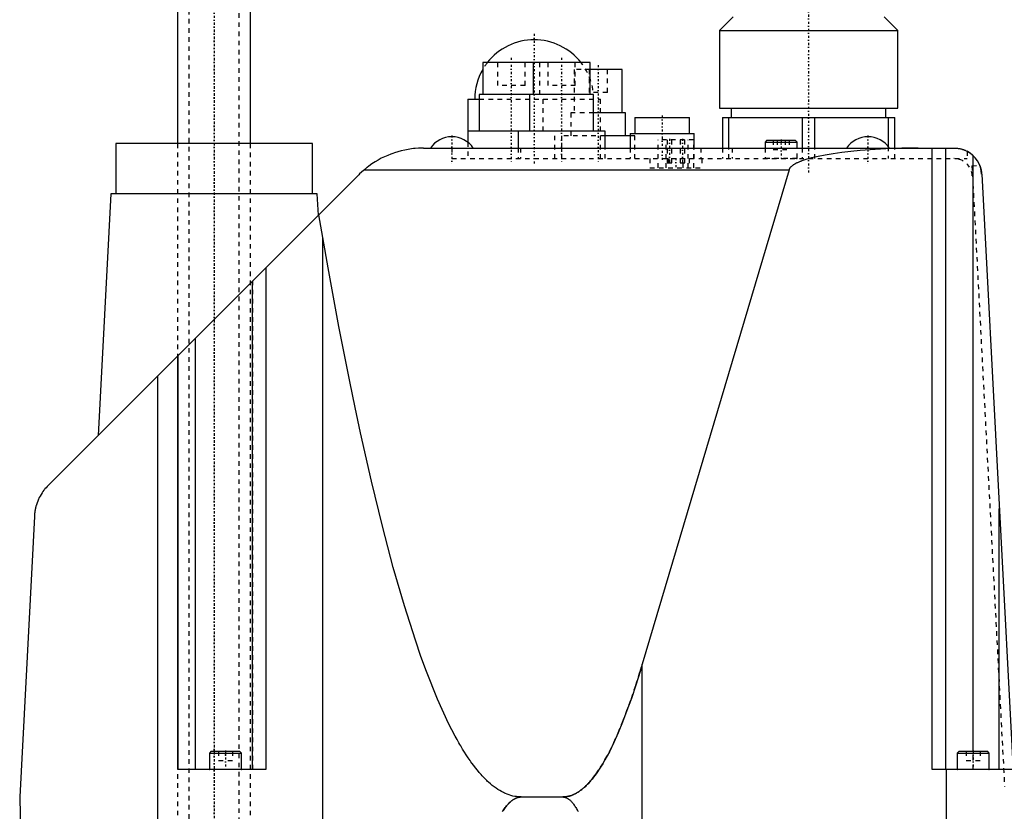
# Model space of a CAD drawing. Extents: x -392 to 140, y -58 to 428.
# Tile 2 of 5: x -392 to -177, y 82 to 256. Entities that reach past the tile are written whole.
import ezdxf

# ---------------------------------------------------------------- set-up
doc = ezdxf.new("R2010")
doc.units = 0
doc.linetypes.add('CENTER', pattern=[1.5, 0.45, -0.5, 0.05, -0.5])
doc.linetypes.add('DASHED', pattern=[2, 1, -1])
for name, color, linetype in [('AM_0', 7, 'CONTINUOUS'), ('AM_3', 7, 'DASHED'), ('AM_7', 7, 'CENTER')]:
    doc.layers.add(name, color=color, linetype=linetype)

msp = doc.modelspace()

# ---------------------------------------------------------------- linework, layer by layer
at = {"layer": 'AM_0', "color": 7, "linetype": 'CONTINUOUS'}
for p, q in [((-358, 278), (-358, 228.5)), ((-342, 228.5), (-342, 278)), ((-236.5, 256.2), (-239.5, 253.2)), ((-200.5, 253.2), (-203.5, 256.2)), ((-239.5, 253.2), (-239.5, 236.2)), ((-239.5, 253.2), (-200.5, 253.2)), ((-200.5, 236.2), (-200.5, 253.2)), ((-291.25, 246.2), (-291.25, 239.2)), ((-267.75, 246.2), (-291.25, 246.2)), ((-280.25, 246.2), (-280.25, 239.2)), ((-267.75, 239.2), (-267.75, 246.2)), ((-260.75, 244.7), (-267.75, 244.7)), ((-260.75, 235.2), (-260.75, 244.7)), ((-292, 239.2), (-292, 231.2)), ((-267, 239.2), (-292, 239.2)), ((-281, 239.2), (-281, 231.2)), ((-267, 231.2), (-267, 239.2)), ((-294.5, 238.2), (-294.5, 228.78)), ((-294.5, 238.2), (-292, 238.2)), ((-260, 235.2), (-267, 235.2)), ((-260, 230.2), (-260, 235.2)), ((-239.5, 236.2), (-200.5, 236.2)), ((-236.9, 236.2), (-236.9, 234.2)), ((-203.1, 234.2), (-203.1, 236.2)), ((-258, 234.2), (-258, 230.7)), ((-258, 234.2), (-246, 234.2)), ((-246, 230.7), (-246, 234.2)), ((-238.85, 234.2), (-201.15, 234.2)), ((-238.85, 234.2), (-238.85, 227.5)), ((-237.44, 227.5), (-237.44, 234.2)), ((-221.41, 234.2), (-221.41, 227.5)), ((-218.59, 227.5), (-218.59, 234.2)), ((-202.56, 234.2), (-202.56, 227.84)), ((-201.15, 227.5), (-201.15, 234.2)), ((-264.5, 231.2), (-294.5, 231.2)), ((-283.5, 231.2), (-283.5, 227.5)), ((-264.5, 227.5), (-264.5, 231.2)), ((-259, 230.7), (-259, 227.5)), ((-259, 230.7), (-245, 230.7)), ((-245, 227.5), (-245, 230.7)), ((-371.5, 228.5), (-371.5, 217.5)), ((-328.5, 228.5), (-371.5, 228.5)), ((-328.5, 217.5), (-328.5, 228.5)), ((-259, 230.2), (-264.5, 230.2)), ((-229.1, 229.2), (-229.5, 228.8)), ((-229.5, 228.8), (-229.5, 227.5)), ((-229.5, 228.8), (-222.5, 228.8)), ((-229.1, 229.2), (-222.9, 229.2)), ((-222.5, 228.8), (-222.9, 229.2)), ((-222.5, 227.5), (-222.5, 228.8)), ((-304.21, 227.5), (-188.14, 227.5)), ((-193, 91.5), (-193, 227.5)), ((-190, 91.5), (-190, 227.5)), ((-184, 95.5), (-184, 225.85)), ((-317.14, 222.76), (-224.27, 222.76)), ((-224.27, 222.76), (-256.35, 114.58)), ((-182.14, 221.81), (-175, 85.5)), ((-386.36, 153.57), (-318.36, 221.64)), ((-372.57, 217.5), (-375.34, 164.6)), ((-327.43, 217.5), (-372.57, 217.5)), ((-327.18, 212.81), (-327.43, 217.5)), ((-326.23, 207.93), (-327.09, 212.9)), ((-326.23, 36.5), (-326.23, 207.93)), ((-338.69, 201.29), (-338.69, 91.5)), ((-341.69, 198.29), (-341.69, 91.5)), ((-354.07, 91.5), (-354.07, 185.89)), ((-357.91, 91.5), (-357.91, 182.05)), ((-357.81, 91.5), (-357.81, 182.15)), ((-362.3, 36.5), (-362.3, 177.66)), ((-178.31, 91.5), (-178.31, 148.66)), ((-389.28, 146.91), (-392.5, 85.5)), ((-256.35, 36.5), (-256.35, 114.58)), ((-350.6, 95.5), (-351, 95.1)), ((-351, 95.1), (-351, 91.6)), ((-351, 95.1), (-344, 95.1)), ((-350.6, 95.5), (-344.4, 95.5)), ((-344, 95.1), (-344.4, 95.5)), ((-344, 91.6), (-344, 95.1)), ((-187.1, 95.5), (-187.5, 95.1)), ((-187.5, 95.1), (-187.5, 91.6)), ((-187.5, 95.1), (-180.5, 95.1)), ((-187.1, 95.5), (-180.9, 95.5)), ((-180.5, 95.1), (-180.9, 95.5)), ((-180.5, 91.6), (-180.5, 95.1)), ((-338.69, 91.5), (-357.91, 91.5)), ((-351, 91.6), (-344, 91.6)), ((-175.31, 91.5), (-193, 91.5)), ((-189.87, 36.5), (-189.87, 91.5)), ((-187.5, 91.6), (-180.5, 91.6)), ((-392.5, 85.5), (-391.64, 36.5)), ((-282.83, 85.5), (-273.73, 85.5))]:
    msp.add_line(p, q, dxfattribs=at)
for points in [[(-304.21, 227.5, 0), (-304.57, 227.5, 0), (-305.3, 227.47, 0), (-306.04, 227.42, 0), (-306.41, 227.38, 0), (-306.79, 227.33, 0), (-307.55, 227.22, 0), (-308.31, 227.08, 0), (-309.07, 226.9, 0), (-309.83, 226.7, 0), (-310.57, 226.46, 0), (-310.94, 226.33, 0), (-311.31, 226.2, 0), (-312.03, 225.91, 0), (-312.74, 225.59, 0), (-313.42, 225.26, 0), (-314.1, 224.89, 0), (-314.79, 224.48, 0), (-315.13, 224.26, 0), (-315.48, 224.03, 0), (-316.16, 223.54, 0), (-316.55, 223.25, 0), (-316.65, 223.16, 0), (-316.76, 223.07, 0), (-316.82, 223.03, 0), (-316.87, 222.98, 0), (-316.98, 222.9, 0), (-317.09, 222.81, 0), (-317.14, 222.76, 0)], [(-196.02, 227.5, 0), (-197.22, 227.5, 0), (-199.59, 227.46, 0), (-201.94, 227.39, 0), (-203.11, 227.34, 0), (-204.25, 227.28, 0), (-206.51, 227.14, 0), (-208.68, 226.97, 0), (-210.77, 226.77, 0), (-212.75, 226.53, 0), (-214.61, 226.27, 0), (-215.5, 226.13, 0), (-216.34, 225.98, 0), (-217.93, 225.66, 0), (-219.36, 225.33, 0), (-220.62, 224.97, 0), (-221.28, 224.75, 0), (-221.46, 224.69, 0), (-221.63, 224.63, 0), (-221.71, 224.59, 0), (-221.8, 224.56, 0), (-221.96, 224.5, 0), (-222.11, 224.43, 0), (-222.26, 224.37, 0), (-222.41, 224.3, 0), (-222.55, 224.24, 0), (-222.62, 224.2, 0), (-222.69, 224.17, 0), (-222.82, 224.1, 0), (-222.94, 224.04, 0), (-223, 224, 0), (-223.06, 223.97, 0), (-223.18, 223.9, 0), (-223.28, 223.84, 0), (-223.34, 223.8, 0), (-223.39, 223.77, 0), (-223.49, 223.7, 0), (-223.58, 223.63, 0), (-223.67, 223.56, 0), (-223.75, 223.49, 0), (-223.82, 223.42, 0), (-223.86, 223.39, 0), (-223.9, 223.36, 0), (-223.96, 223.29, 0), (-224.02, 223.22, 0), (-224.07, 223.15, 0), (-224.12, 223.08, 0), (-224.17, 223.01, 0), (-224.19, 222.97, 0), (-224.2, 222.94, 0), (-224.24, 222.87, 0), (-224.25, 222.83, 0), (-224.26, 222.81, 0), (-224.26, 222.8, 0), (-224.26, 222.8, 0), (-224.26, 222.79, 0), (-224.27, 222.78, 0), (-224.27, 222.77, 0), (-224.27, 222.76, 0)], [(-188.14, 227.5, 0), (-188.04, 227.5, 0), (-187.83, 227.49, 0), (-187.62, 227.48, 0), (-187.51, 227.47, 0), (-187.4, 227.46, 0), (-187.17, 227.42, 0), (-186.93, 227.38, 0), (-186.69, 227.32, 0), (-186.43, 227.25, 0), (-186.18, 227.17, 0), (-186.05, 227.13, 0), (-185.92, 227.08, 0), (-185.67, 226.97, 0), (-185.42, 226.85, 0), (-185.18, 226.72, 0), (-184.95, 226.59, 0), (-184.73, 226.44, 0), (-184.62, 226.36, 0), (-184.51, 226.28, 0), (-184.3, 226.12, 0), (-184.1, 225.94, 0), (-184, 225.85, 0)], [(-188.14, 227.5, 0), (-188.05, 227.5, 0), (-187.89, 227.5, 0), (-187.73, 227.49, 0), (-187.65, 227.48, 0), (-187.57, 227.47, 0), (-187.41, 227.46, 0), (-187.25, 227.43, 0), (-187.09, 227.41, 0), (-186.93, 227.38, 0), (-186.77, 227.34, 0), (-186.69, 227.32, 0), (-186.61, 227.3, 0), (-186.45, 227.26, 0), (-186.3, 227.21, 0), (-186.15, 227.16, 0), (-185.99, 227.1, 0), (-185.84, 227.04, 0), (-185.77, 227.01, 0), (-185.69, 226.98, 0), (-185.55, 226.91, 0), (-185.4, 226.84, 0), (-185.33, 226.8, 0)], [(-317.14, 222.76, 0), (-317.35, 222.58, 0), (-317.76, 222.21, 0), (-318.17, 221.83, 0), (-318.36, 221.64, 0)], [(-182.56, 223.71, 0), (-182.54, 223.66, 0), (-182.5, 223.56, 0), (-182.46, 223.46, 0), (-182.45, 223.41, 0), (-182.43, 223.36, 0), (-182.4, 223.25, 0), (-182.37, 223.15, 0), (-182.34, 223.04, 0), (-182.31, 222.94, 0), (-182.29, 222.83, 0), (-182.27, 222.78, 0), (-182.26, 222.73, 0), (-182.24, 222.62, 0), (-182.22, 222.51, 0), (-182.2, 222.41, 0), (-182.19, 222.3, 0), (-182.18, 222.19, 0), (-182.17, 222.14, 0), (-182.16, 222.08, 0), (-182.15, 221.98, 0), (-182.15, 221.87, 0), (-182.14, 221.81, 0)], [(-282.83, 85.5, 0), (-283.03, 85.5, 0), (-283.44, 85.52, 0), (-283.85, 85.57, 0), (-284.05, 85.6, 0), (-284.26, 85.63, 0), (-284.66, 85.71, 0), (-285.07, 85.82, 0), (-285.48, 85.95, 0), (-285.89, 86.09, 0), (-286.3, 86.26, 0), (-286.5, 86.36, 0), (-286.7, 86.45, 0), (-287.11, 86.67, 0), (-287.52, 86.9, 0), (-287.93, 87.15, 0), (-288.33, 87.43, 0), (-288.74, 87.72, 0), (-288.94, 87.88, 0), (-289.15, 88.04, 0), (-289.55, 88.38, 0), (-289.96, 88.74, 0), (-290.17, 88.92, 0), (-290.37, 89.12, 0), (-290.78, 89.52, 0), (-291.18, 89.94, 0), (-291.39, 90.16, 0), (-291.59, 90.39, 0), (-292, 90.85, 0), (-292.4, 91.34, 0), (-292.81, 91.84, 0), (-293.22, 92.37, 0), (-293.62, 92.92, 0), (-293.83, 93.2, 0), (-294.03, 93.49, 0), (-294.44, 94.08, 0), (-294.84, 94.7, 0), (-295.25, 95.33, 0), (-295.66, 95.98, 0), (-296.06, 96.66, 0), (-296.27, 97.01, 0), (-296.47, 97.36, 0), (-296.87, 98.07, 0), (-297.28, 98.81, 0), (-298.7, 101.57, 0), (-301.13, 106.88, 0), (-303.56, 112.95, 0), (-304.77, 116.27, 0), (-305.98, 119.78, 0), (-308.39, 127.36, 0), (-310.8, 135.69, 0), (-313.2, 144.76, 0), (-315.59, 154.58, 0), (-317.97, 165.15, 0), (-319.16, 170.71, 0), (-320.34, 176.45, 0), (-322.71, 188.49, 0), (-325.06, 201.27, 0), (-326.23, 207.93, 0)], [(-386.36, 153.57, 0), (-386.49, 153.44, 0), (-386.73, 153.18, 0), (-386.97, 152.91, 0), (-387.08, 152.77, 0), (-387.19, 152.63, 0), (-387.41, 152.34, 0), (-387.62, 152.03, 0), (-387.83, 151.7, 0), (-388.03, 151.36, 0), (-388.22, 151.01, 0), (-388.31, 150.83, 0), (-388.39, 150.64, 0), (-388.56, 150.26, 0), (-388.71, 149.86, 0), (-388.84, 149.45, 0), (-388.92, 149.2, 0), (-388.94, 149.13, 0), (-388.96, 149.06, 0), (-388.97, 149.03, 0), (-388.97, 148.99, 0), (-388.99, 148.92, 0), (-389.01, 148.85, 0), (-389.03, 148.77, 0), (-389.05, 148.7, 0), (-389.06, 148.62, 0), (-389.07, 148.59, 0), (-389.08, 148.55, 0), (-389.09, 148.47, 0), (-389.11, 148.4, 0), (-389.12, 148.36, 0), (-389.12, 148.32, 0), (-389.14, 148.25, 0), (-389.15, 148.17, 0), (-389.16, 148.13, 0), (-389.16, 148.09, 0), (-389.17, 148.02, 0), (-389.19, 147.94, 0), (-389.2, 147.86, 0), (-389.21, 147.78, 0), (-389.22, 147.7, 0), (-389.22, 147.66, 0), (-389.23, 147.62, 0), (-389.24, 147.54, 0), (-389.24, 147.46, 0), (-389.25, 147.38, 0), (-389.26, 147.29, 0), (-389.26, 147.21, 0), (-389.27, 147.17, 0), (-389.27, 147.13, 0), (-389.28, 147.04, 0), (-389.28, 146.96, 0), (-389.28, 146.91, 0)], [(-256.35, 114.58, 0), (-256.83, 112.99, 0), (-257.78, 109.95, 0), (-258.74, 107.08, 0), (-259.22, 105.71, 0), (-259.7, 104.39, 0), (-260.67, 101.88, 0), (-261.63, 99.54, 0), (-262.59, 97.39, 0), (-263.56, 95.41, 0), (-264.52, 93.62, 0), (-265.01, 92.78, 0), (-265.49, 92, 0), (-266.46, 90.56, 0), (-267.02, 89.8, 0), (-267.18, 89.6, 0), (-267.35, 89.4, 0), (-267.43, 89.3, 0), (-267.51, 89.2, 0), (-267.67, 89.01, 0), (-267.83, 88.83, 0), (-267.99, 88.65, 0), (-268.15, 88.47, 0), (-268.31, 88.3, 0), (-268.39, 88.22, 0), (-268.48, 88.14, 0), (-268.64, 87.98, 0), (-268.8, 87.82, 0), (-268.96, 87.68, 0), (-269.12, 87.53, 0), (-269.28, 87.39, 0), (-269.36, 87.32, 0), (-269.44, 87.26, 0), (-269.61, 87.13, 0), (-269.77, 87, 0), (-269.93, 86.88, 0), (-270.09, 86.77, 0), (-270.25, 86.66, 0), (-270.33, 86.6, 0), (-270.41, 86.55, 0), (-270.58, 86.45, 0), (-270.74, 86.36, 0), (-270.82, 86.31, 0), (-270.9, 86.27, 0), (-271.06, 86.18, 0), (-271.22, 86.1, 0), (-271.3, 86.06, 0), (-271.38, 86.03, 0), (-271.55, 85.96, 0), (-271.71, 85.89, 0), (-271.87, 85.83, 0), (-272.03, 85.78, 0), (-272.19, 85.73, 0), (-272.27, 85.7, 0), (-272.36, 85.68, 0), (-272.52, 85.64, 0), (-272.68, 85.61, 0), (-272.84, 85.58, 0), (-273, 85.55, 0), (-273.16, 85.53, 0), (-273.24, 85.52, 0), (-273.33, 85.52, 0), (-273.49, 85.51, 0), (-273.65, 85.5, 0), (-273.73, 85.5, 0)], [(-286.91, 82.32, 0), (-286.84, 82.43, 0), (-286.76, 82.55, 0), (-286.61, 82.77, 0), (-286.47, 82.98, 0), (-286.32, 83.18, 0), (-286.17, 83.37, 0), (-286.02, 83.56, 0), (-285.95, 83.65, 0), (-285.87, 83.73, 0), (-285.72, 83.9, 0), (-285.58, 84.06, 0), (-285.5, 84.14, 0), (-285.43, 84.21, 0), (-285.28, 84.36, 0), (-285.13, 84.49, 0), (-285.06, 84.55, 0), (-284.98, 84.62, 0), (-284.83, 84.73, 0), (-284.68, 84.84, 0), (-284.54, 84.94, 0), (-284.39, 85.04, 0), (-284.24, 85.12, 0), (-284.17, 85.16, 0), (-284.09, 85.2, 0), (-283.94, 85.26, 0), (-283.79, 85.32, 0), (-283.65, 85.37, 0), (-283.5, 85.41, 0), (-283.35, 85.45, 0), (-283.28, 85.46, 0), (-283.2, 85.47, 0), (-283.05, 85.49, 0), (-282.9, 85.5, 0), (-282.83, 85.5, 0)], [(-273.73, 85.5, 0), (-273.67, 85.5, 0), (-273.55, 85.49, 0), (-273.43, 85.47, 0), (-273.37, 85.46, 0), (-273.31, 85.45, 0), (-273.19, 85.41, 0), (-273.06, 85.37, 0), (-272.94, 85.32, 0), (-272.82, 85.26, 0), (-272.7, 85.2, 0), (-272.64, 85.16, 0), (-272.58, 85.12, 0), (-272.46, 85.04, 0), (-272.34, 84.94, 0), (-272.22, 84.84, 0), (-272.1, 84.73, 0), (-271.97, 84.62, 0), (-271.91, 84.55, 0), (-271.85, 84.49, 0), (-271.73, 84.35, 0), (-271.61, 84.21, 0), (-271.55, 84.14, 0), (-271.49, 84.06, 0), (-271.37, 83.9, 0), (-271.25, 83.73, 0), (-271.19, 83.64, 0), (-271.13, 83.56, 0), (-271.01, 83.37, 0), (-270.88, 83.18, 0), (-270.76, 82.97, 0), (-270.64, 82.76, 0), (-270.52, 82.55, 0), (-270.46, 82.43, 0), (-270.4, 82.32, 0)]]:
    msp.add_polyline3d(points, dxfattribs=at)
for centre, radius, start, end in [((-280, 238.2), 13, 37.9799, 142.0201), ((-280, 238.2), 13, 149.9267, 180), ((-298, 224.33), 5.66, 34.0607, 145.9393), ((-207, 224.33), 5.66, 34.0607, 145.9393), ((-188.14, 221.5), 6, 3, 62.1059), ((-350.9, 91.6), 0.1, 180, 270), ((-344.1, 91.6), 0.1, 270, 0), ((-187.4, 91.6), 0.1, 180, 270), ((-180.6, 91.6), 0.1, 270, 0)]:
    msp.add_arc(centre, radius, start, end, dxfattribs=at)
at = {"layer": 'AM_3', "color": 6, "linetype": 'DASHED'}
for p, q in [((-355.5, 287.75), (-355.5, -42)), ((-344.5, -42), (-344.5, 287.75)), ((-288, 246.2), (-288, 241.2)), ((-282, 241.2), (-282, 246.2)), ((-278.75, 239.2), (-278.75, 246.2)), ((-277, 246.2), (-277, 241.2)), ((-271, 241.2), (-271, 246.2)), ((-271.25, 244.7), (-271.25, 235.2)), ((-267.75, 244.7), (-271.25, 244.7)), ((-268, 244.7), (-268, 239.7)), ((-264, 239.7), (-264, 244.7)), ((-282, 241.2), (-288, 241.2)), ((-271, 241.2), (-277, 241.2)), ((-278, 231.2), (-278, 239.2)), ((-264, 239.7), (-268, 239.7)), ((-292, 238.2), (-265.5, 238.2)), ((-265.5, 225.2), (-265.5, 238.2)), ((-272, 235.2), (-272, 230.2)), ((-267, 235.2), (-272, 235.2)), ((-275.5, 225.2), (-275.5, 231.2)), ((-358, 228.5), (-358, 1.5)), ((-342, 1.5), (-342, 228.5)), ((-294.5, 228.78), (-294.5, 225.2)), ((-274, 230.2), (-274, 225.2)), ((-264.5, 230.2), (-274, 230.2)), ((-258, 230.2), (-259, 230.2)), ((-258, 225.2), (-258, 230.2)), ((-252.89, 223.2), (-252.89, 229.3)), ((-245.09, 229.3), (-252.89, 229.3)), ((-251.13, 223.2), (-251.13, 229.3)), ((-251.12, 223.2), (-251.12, 229.3)), ((-250.92, 229.3), (-250.92, 224.3)), ((-249.92, 224.3), (-249.92, 229.3)), ((-248.08, 229.3), (-248.08, 224.3)), ((-247.08, 224.3), (-247.08, 229.3)), ((-246.33, 223.2), (-246.33, 229.3)), ((-246.32, 223.2), (-246.32, 229.3)), ((-245.09, 223.2), (-245.09, 229.3)), ((-227.73, 229.2), (-227.73, 227.2)), ((-226.87, 229.2), (-226.87, 227.2)), ((-225.13, 229.2), (-225.13, 227.2)), ((-224.27, 229.2), (-224.27, 227.2)), ((-298, 227.5), (-298, 225.2)), ((-283.5, 227.5), (-283.5, 225.2)), ((-283, 227.5), (-283, 225.2)), ((-264.5, 225.2), (-264.5, 227.5)), ((-259, 227.5), (-259, 225.2)), ((-245, 225.2), (-245, 227.5)), ((-243.53, 227.5), (-243.53, 225.2)), ((-238.85, 227.5), (-238.85, 225.2)), ((-237.44, 225.2), (-237.44, 227.5)), ((-236.69, 227.5), (-236.69, 225.2)), ((-229.5, 227.5), (-229.5, 225.3)), ((-227.73, 227.2), (-224.27, 227.2)), ((-222.5, 225.3), (-222.5, 227.5)), ((-221.41, 227.5), (-221.41, 225.2)), ((-218.59, 225.2), (-218.59, 227.5)), ((-202.56, 227.84), (-202.56, 225.2)), ((-201.15, 225.2), (-201.15, 227.5)), ((-185.33, 226.8), (-185.33, 225.2)), ((-298, 225.2), (-185.33, 225.2)), ((-254.7, 225.2), (-254.7, 223.2)), ((-250.92, 224.3), (-249.92, 224.3)), ((-250.71, 225.2), (-250.71, 223.2)), ((-250.55, 225.2), (-250.55, 223.2)), ((-248.08, 224.3), (-247.08, 224.3)), ((-247.45, 223.2), (-247.45, 225.2)), ((-246.11, 225.2), (-246.11, 223.2)), ((-243.3, 225.2), (-243.3, 223.2)), ((-229.5, 225.3), (-222.5, 225.3)), ((-254.7, 223.2), (-243.3, 223.2)), ((-184.26, 223.62), (-182.56, 223.71)), ((-184.26, 223.62), (-177.14, 87.75)), ((-184.2, 221.41), (-184.14, 221.41)), ((-341.6, 91.5), (-341.6, 198.38)), ((-341.5, 91.5), (-341.5, 198.48)), ((-349, 95.5), (-349, 93.5)), ((-347.5, 95.5), (-347.5, 93.5)), ((-346, 95.5), (-346, 93.5)), ((-185.5, 95.5), (-185.5, 93.5)), ((-184, 91.5), (-184, 95.5)), ((-182.5, 95.5), (-182.5, 93.5)), ((-349, 93.5), (-346, 93.5)), ((-185.5, 93.5), (-182.5, 93.5))]:
    msp.add_line(p, q, dxfattribs=at)
for points in [[(-273.73, 85.5, 0), (-273.65, 85.5, 0), (-273.49, 85.51, 0), (-273.33, 85.52, 0), (-273.24, 85.52, 0), (-273.16, 85.53, 0), (-273, 85.55, 0), (-272.84, 85.58, 0), (-272.68, 85.61, 0), (-272.52, 85.64, 0), (-272.36, 85.68, 0), (-272.27, 85.7, 0), (-272.19, 85.73, 0), (-272.03, 85.78, 0), (-271.87, 85.83, 0), (-271.71, 85.89, 0), (-271.55, 85.96, 0), (-271.38, 86.03, 0), (-271.3, 86.06, 0), (-271.22, 86.1, 0), (-271.06, 86.18, 0), (-270.9, 86.27, 0), (-270.82, 86.31, 0), (-270.74, 86.36, 0), (-270.58, 86.45, 0), (-270.41, 86.55, 0), (-270.33, 86.6, 0), (-270.25, 86.66, 0), (-270.09, 86.77, 0), (-269.93, 86.88, 0), (-269.77, 87, 0), (-269.61, 87.13, 0), (-269.44, 87.26, 0), (-269.36, 87.32, 0), (-269.28, 87.39, 0), (-269.12, 87.53, 0), (-268.96, 87.68, 0), (-268.8, 87.82, 0), (-268.64, 87.98, 0), (-268.48, 88.14, 0), (-268.39, 88.22, 0), (-268.31, 88.3, 0), (-268.15, 88.47, 0), (-267.99, 88.65, 0), (-267.83, 88.83, 0), (-267.67, 89.01, 0), (-267.51, 89.2, 0), (-267.43, 89.3, 0), (-267.35, 89.4, 0), (-267.18, 89.6, 0), (-267.02, 89.8, 0), (-266.46, 90.56, 0), (-265.49, 92, 0), (-265.01, 92.78, 0), (-264.52, 93.62, 0), (-263.56, 95.41, 0), (-262.59, 97.39, 0), (-261.63, 99.54, 0), (-260.67, 101.88, 0), (-259.7, 104.39, 0), (-259.22, 105.71, 0), (-258.74, 107.08, 0), (-257.78, 109.95, 0), (-256.83, 112.99, 0), (-256.35, 114.58, 0)], [(-282.83, 85.5, 0), (-282.9, 85.5, 0), (-283.05, 85.49, 0), (-283.2, 85.47, 0), (-283.28, 85.46, 0), (-283.35, 85.45, 0), (-283.5, 85.41, 0), (-283.65, 85.37, 0), (-283.79, 85.32, 0), (-283.94, 85.26, 0), (-284.09, 85.2, 0), (-284.17, 85.16, 0), (-284.24, 85.12, 0), (-284.39, 85.04, 0), (-284.54, 84.94, 0), (-284.68, 84.84, 0), (-284.83, 84.73, 0), (-284.98, 84.62, 0), (-285.06, 84.55, 0), (-285.13, 84.49, 0), (-285.28, 84.36, 0), (-285.43, 84.21, 0), (-285.5, 84.14, 0), (-285.58, 84.06, 0), (-285.72, 83.9, 0), (-285.87, 83.73, 0), (-285.95, 83.65, 0), (-286.02, 83.56, 0), (-286.17, 83.37, 0), (-286.32, 83.18, 0), (-286.47, 82.98, 0), (-286.61, 82.77, 0), (-286.76, 82.55, 0), (-286.84, 82.43, 0), (-286.91, 82.32, 0)]]:
    msp.add_polyline3d(points, dxfattribs=at)
for centre, radius, start, end in [((-280, 238.2), 13, 142.0201, 149.9267), ((-280, 238.2), 13, 0, 37.9799), ((-229.4, 225.3), 0.1, 180, 270), ((-222.6, 225.3), 0.1, 270, 0), ((-188.2, 221.2), 4, 3, 90)]:
    msp.add_arc(centre, radius, start, end, dxfattribs=at)
at = {"layer": 'AM_7', "color": 4, "linetype": 'CENTER'}
for p, q in [((-350, 304.5), (-350, -58.5)), ((-220, 289.25), (-220, 222.15)), ((-350, 255), (-350, -20)), ((-280, 252.5), (-280, 223.9)), ((-285, 247.25), (-285, 224.15)), ((-274, 247.25), (-274, 224.15)), ((-266, 245.68), (-266, 224.22)), ((-252, 234.65), (-252, 224.75)), ((-298, 230.27), (-298, 224.05)), ((-250.42, 229.55), (-250.42, 224.05)), ((-247.58, 229.55), (-247.58, 224.05)), ((-226, 229.4), (-226, 225)), ((-207, 230.27), (-207, 224.05)), ((-249, 225.3), (-249, 223.1)), ((-347.5, 95.7), (-347.5, 91.3)), ((-184, 95.7), (-184, 91.3))]:
    msp.add_line(p, q, dxfattribs=at)

doc.saveas('drawing.dxf')
